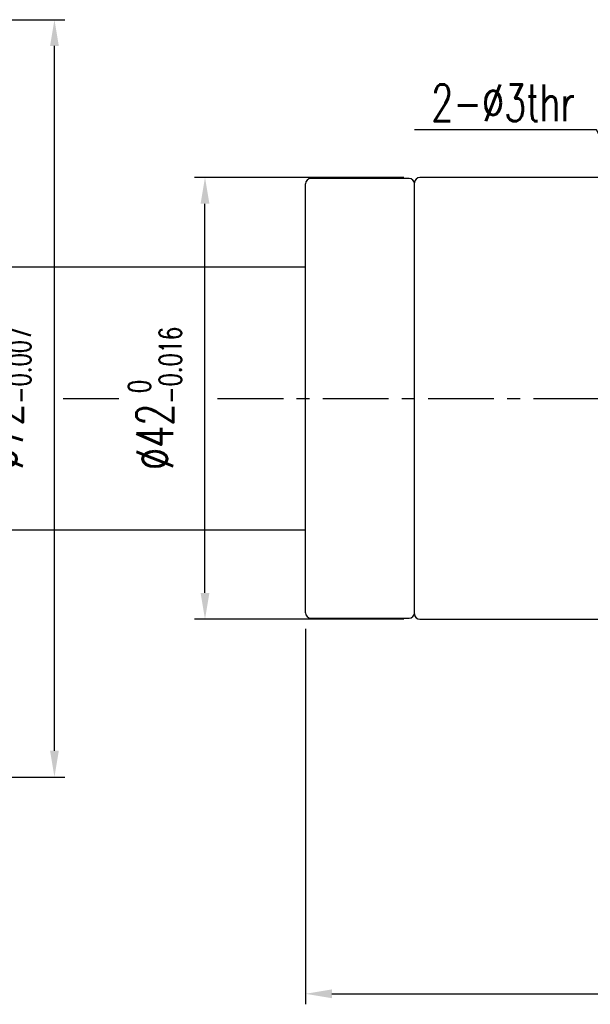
# Model space of a CAD drawing. Header units: millimetres. Extents: x -64 to 395, y -78 to 104.
# Tile 53 of 106: x 178 to 232, y -58 to 36. Entities that reach past the tile are written whole.
import ezdxf

# ---------------------------------------------------------------- set-up
doc = ezdxf.new("R2010")
doc.units = ezdxf.units.MM
doc.linetypes.add('CENTER', pattern=[2, 1.25, -0.25, 0.25, -0.25])
for name, color, linetype in [('CL', 1, 'CENTER'), ('DIM', 4, 'Continuous'), ('OUT', 3, 'Continuous')]:
    doc.layers.add(name, color=color, linetype=linetype)
doc.styles.add('DIM-7', font='SIMPLEX.shx', dxfattribs={"width": 0.7, "bigfont": 'chineset.shx'})
doc.dimstyles.new('CNS', dxfattribs={"dimtxt": 3.5, "dimasz": 2.5, "dimexe": 1, "dimexo": 1.5, "dimgap": 0.09, "dimtad": 0, "dimdsep": 46, "dimtxsty": 'DIM-7', "dimcen": 0.09, "dimclrd": 1, "dimclre": 1, "dimclrt": 4, "dimadec": 0, "dimazin": 0, "dimtfac": 1, "dimtix": 1, "dimtmove": 2, "dimatfit": 3, "dimfxl": 1, "dimtvp": 0.971429, "dimtolj": 1, "dimarcsym": 0})

# ---------------------------------------------------------------- blocks, each defined once
blk = doc.blocks.new('*D9')
at = {"layer": 'DEFPOINTS', "color": 0}
for p in [(140.8, 36), (181.15, 36), (140.8, -36)]:
    blk.add_point(p, dxfattribs=at)
at = {"layer": 'DIM', "color": 0, "lineweight": -2}
for p, q in [((142.3, 36), (182.15, 36)), ((181.15, -33.5), (181.15, 33.5)), ((142.3, -36), (182.15, -36))]:
    blk.add_line(p, q, dxfattribs=at)
at = {"layer": 'DIM', "color": 0}
for points in [[(180.734, 33.5), (181.567, 33.5), (181.15, 36)], [(180.734, -33.5), (181.567, -33.5), (181.15, -36)]]:
    blk.add_solid(points, dxfattribs=at)
at = {"layer": 'DIM', "color": 0, "insert": (176.39, 0), "char_height": 3.5, "attachment_point": 5, "rotation": 90, "style": 'DIM-7'}
blk.add_mtext('\\A1;%%C72{\\H2.100000;\\S 0^ -0.007;}', dxfattribs=at)
blk = doc.blocks.new('*D16')
at = {"layer": 'DEFPOINTS', "color": 0}
for p in [(195.451, 21), (215.85, 21), (215.85, -21)]:
    blk.add_point(p, dxfattribs=at)
at = {"layer": 'DIM', "color": 7, "lineweight": -2}
for p, q in [((214.35, 21), (194.451, 21)), ((195.451, -18.5), (195.451, 18.5)), ((214.35, -21), (194.451, -21))]:
    blk.add_line(p, q, dxfattribs=at)
at = {"layer": 'DIM', "color": 7}
for points in [[(195.035, 18.5), (195.868, 18.5), (195.451, 21)], [(195.035, -18.5), (195.868, -18.5), (195.451, -21)]]:
    blk.add_solid(points, dxfattribs=at)
at = {"layer": 'DIM', "color": 7, "insert": (190.691, 0), "char_height": 3.5, "attachment_point": 5, "rotation": 90, "style": 'DIM-7'}
blk.add_mtext('\\A1;%%C42{\\H2.100000;\\S 0^ -0.016;}', dxfattribs=at)
blk = doc.blocks.new('*D21')
at = {"lineweight": -2}
for p, q in [((205, -21.9), (205, -57.608)), ((276, -33.5), (276, -57.608)), ((207.5, -56.608), (273.5, -56.608))]:
    blk.add_line(p, q, dxfattribs=at)
for points in [[(207.5, -56.191), (207.5, -57.025), (205, -56.608)], [(273.5, -56.191), (273.5, -57.025), (276, -56.608)]]:
    blk.add_solid(points)
at = {"layer": 'DEFPOINTS', "color": 0}
for p in [(205, -20.4), (276, -32), (276, -56.608)]:
    blk.add_point(p, dxfattribs=at)
at = {"insert": (240.5, -53.208), "char_height": 3.5, "attachment_point": 5, "style": 'DIM-7'}
blk.add_mtext('\\A1;71', dxfattribs=at)

msp = doc.modelspace()

# ---------------------------------------------------------------- linework, layer by layer
at = {"layer": 'CL', "color": 0, "ltscale": 5}
for p, q in [((181.994, 0), (187.282, 0)), ((196.643, 0), (280, 0))]:
    msp.add_line(p, q, dxfattribs=at)
at = {"layer": 'OUT', "color": 7, "linetype": 'Continuous'}
for p, q in [((214.85, 20.9), (205.5, 20.9)), ((205, 0), (205, 20.4)), ((215.35, 0), (215.35, 20.4)), ((205, -20.4), (205, 0)), ((215.35, -20.4), (215.35, 0)), ((205.5, -20.9), (214.85, -20.9))]:
    msp.add_line(p, q, dxfattribs=at)
at = {"layer": 'OUT', "color": 7}
for p, q in [((235.382, 21), (215.85, 21)), ((215.35, -20.5), (215.35, 20.5)), ((155, 12.5), (205, 12.5)), ((155, -12.5), (205, -12.5)), ((215.85, -21), (235.382, -21))]:
    msp.add_line(p, q, dxfattribs=at)
at = {"layer": 'OUT', "color": 7, "linetype": 'Continuous'}
for centre, start, end in [((205.5, 20.4), 90, 180), ((214.85, 20.4), 0, 90), ((205.5, -20.4), 180, 270), ((214.85, -20.4), 270, 0)]:
    msp.add_arc(centre, 0.5, start, end, dxfattribs=at)
at = {"layer": 'OUT', "color": 7}
for centre, start, end in [((215.85, 20.5), 90, 180), ((215.85, -20.5), 180, 270)]:
    msp.add_arc(centre, 0.5, start, end, dxfattribs=at)

# ---------------------------------------------------------------- texts
at = {"insert": (230.591, 26.351), "char_height": 3.5, "attachment_point": 9, "style": 'DIM-7'}
msp.add_mtext('{\\C7;2-%%C3thr}', dxfattribs=at)

# ---------------------------------------------------------------- dimensions: what is measured, and where the dimension line sits
dim = msp.add_linear_dim(base=(276, -56.608), p1=(205, -20.4), p2=(276, -32), dimstyle='CNS', override={"dimclrd": 256, "dimclre": 256, "dimclrt": 256})
dim.commit()
dim.dimension.update_dxf_attribs({"geometry": '*D21', "text_midpoint": (240.5, -53.208)})
at = {"layer": 'DIM', "color": 0}
for base, p1, p2, override, picture, middle in [((181.15, 36), (140.8, -36), (140.8, 36), {"dimclrd": 0, "dimclre": 0, "dimclrt": 0, "dimtol": 1, "dimtm": 0.007, "dimtfac": 0.6, "dimtdec": 3}, '*D9', (176.39, 0)), ((195.451, 21), (215.85, -21), (215.85, 21), {"dimclrd": 7, "dimclre": 7, "dimclrt": 7, "dimtol": 1, "dimtm": 0.016, "dimtfac": 0.6, "dimtdec": 3}, '*D16', (190.691, 0))]:
    dim = msp.add_linear_dim(base=base, p1=p1, p2=p2, angle=90, text='%%C<>', dimstyle='CNS', override=override, dxfattribs=at)
    dim.commit()
    dim.dimension.update_dxf_attribs({"geometry": picture, "text_midpoint": middle})

# ---------------------------------------------------------------- leaders
at = {"annotation_type": 0, "has_hookline": 1, "hookline_direction": 1, "text_width": 14.7}
msp.add_leader([(236.5, 18.187), (232.629, 25.521), (230.129, 25.521)], dimstyle='CNS', override={"dimgap": 0.09, "dimtad": 1, "dimclrd": 256, "dimclre": 256, "dimclrt": 256}, dxfattribs=at)

doc.saveas('drawing.dxf')
